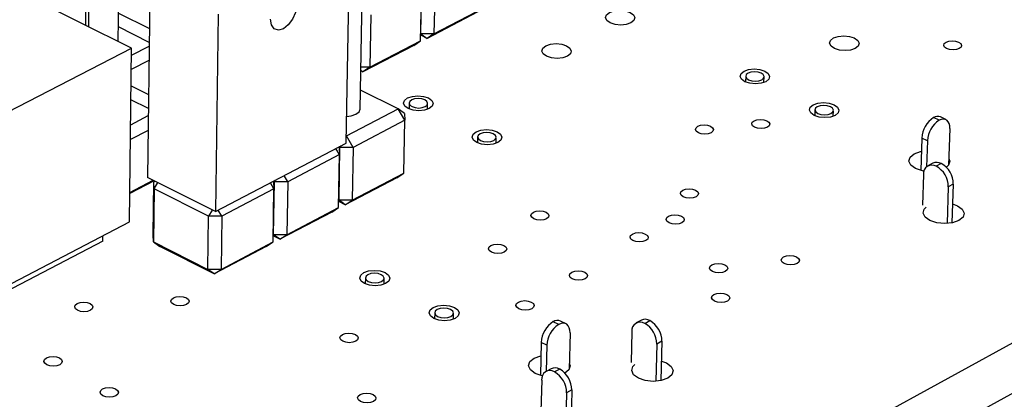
# Model space of a CAD drawing. Extents: x 70 to 210, y 70 to 141.
# Tile 9 of 13: x 149 to 173, y 95 to 104. Entities that reach past the tile are written whole.
import ezdxf

# ---------------------------------------------------------------- set-up
doc = ezdxf.new("R2010")
doc.units = 0
doc.layers.get('0').update_dxf_attribs({"linetype": 'CONTINUOUS'})

msp = doc.modelspace()

# ---------------------------------------------------------------- linework, layer by layer
at = {"color": 7, "linetype": 'CONTINUOUS'}
for p, q in [((209.73, 116.269), (127.724, 71.288)), ((209.639, 115.096), (127.745, 69.998)), ((150.884, 107.731), (150.84, 103.698)), ((150.935, 106.129), (150.909, 103.664)), ((151.618, 103.311), (151.65, 106.121)), ((157.392, 101.691), (157.474, 106.195)), ((157.06, 100.881), (157.144, 105.587)), ((152.376, 104.774), (152.318, 100.059)), ((158.847, 103.494), (158.871, 104.745)), ((159.182, 104.745), (159.157, 103.494)), ((151.938, 103.152), (149.095, 104.568)), ((158.838, 103.327), (158.863, 104.578)), ((151.625, 103.983), (152.362, 103.617)), ((154.008, 103.966), (153.94, 99.243)), ((157.647, 103.946), (157.624, 102.693)), ((160.201, 104.014), (158.993, 103.383)), ((159.157, 103.494), (160.364, 104.124)), ((150.841, 103.712), (150.827, 103.705)), ((152.358, 103.289), (151.622, 103.656)), ((158.993, 103.383), (158.84, 103.459)), ((158.841, 103.497), (158.847, 103.494)), ((159.157, 103.494), (158.847, 103.494)), ((158.847, 103.494), (158.993, 103.383)), ((159.157, 103.494), (158.993, 103.383)), ((158.674, 103.217), (157.46, 102.583)), ((157.624, 102.693), (158.838, 103.327)), ((158.674, 103.217), (158.838, 103.327)), ((144.675, 99.402), (151.938, 103.152)), ((151.888, 98.999), (151.938, 103.152)), ((151.936, 102.981), (152.357, 103.199)), ((152.352, 102.854), (151.931, 102.636)), ((157.409, 102.621), (157.46, 102.583)), ((157.46, 102.583), (157.409, 102.608)), ((157.624, 102.693), (157.41, 102.693)), ((157.624, 102.693), (157.46, 102.583)), ((166.6, 102.482), (166.596, 102.342)), ((167.036, 102.329), (167.04, 102.469)), ((151.927, 102.249), (152.342, 102.041)), ((158.301, 101.697), (157.4, 102.144)), ((152.338, 101.71), (151.923, 101.918)), ((158.565, 101.836), (158.563, 101.696)), ((159.004, 101.687), (159.007, 101.827)), ((157.07, 101.051), (158.301, 101.697)), ((158.459, 101.426), (158.301, 101.697)), ((158.45, 101.586), (158.301, 101.697)), ((158.45, 101.586), (158.459, 101.426)), ((168.252, 101.677), (168.248, 101.536)), ((168.69, 101.523), (168.694, 101.663)), ((151.916, 101.32), (152.336, 101.538)), ((158.459, 101.426), (157.228, 100.779)), ((158.435, 100.164), (158.459, 101.426)), ((171.219, 101.426), (171.087, 101.49)), ((171.382, 101.442), (171.25, 101.505)), ((152.332, 101.182), (151.911, 100.964)), ((171.475, 101.227), (171.445, 100.352)), ((153.94, 99.243), (157.06, 100.881)), ((157.07, 101.051), (157.062, 101.039)), ((157.063, 101.055), (157.07, 101.051)), ((157.228, 100.779), (157.07, 101.051)), ((160.2, 101.027), (160.197, 100.886)), ((160.639, 100.877), (160.643, 101.018)), ((170.807, 101.002), (170.781, 100.225)), ((170.939, 100.938), (170.807, 101.002)), ((170.939, 100.938), (170.918, 100.314)), ((156.903, 100.608), (156.818, 100.754)), ((156.894, 100.769), (156.875, 100.784)), ((156.913, 100.779), (156.889, 100.791)), ((156.89, 99.516), (156.913, 100.779)), ((156.894, 100.769), (156.903, 100.608)), ((156.933, 100.814), (156.913, 100.779)), ((157.228, 100.779), (156.913, 100.779)), ((157.228, 100.779), (157.205, 99.516)), ((156.903, 100.608), (155.665, 99.958)), ((156.88, 99.344), (156.903, 100.608)), ((171.069, 100.4), (170.949, 100.336)), ((171.271, 100.392), (171.152, 100.327)), ((157.205, 99.516), (158.435, 100.164)), ((158.269, 100.054), (158.435, 100.164)), ((151.896, 99.702), (152.451, 99.992)), ((152.476, 99.98), (151.896, 99.677)), ((153.94, 99.243), (152.318, 100.059)), ((152.455, 98.682), (152.471, 99.948)), ((152.499, 99.968), (152.471, 99.948)), ((152.476, 99.786), (152.471, 99.948)), ((152.476, 99.786), (152.563, 99.936)), ((155.337, 99.786), (155.252, 99.932)), ((155.33, 99.948), (155.31, 99.962)), ((155.348, 99.958), (155.324, 99.97)), ((155.328, 98.692), (155.348, 99.958)), ((155.33, 99.948), (155.337, 99.786)), ((155.369, 99.993), (155.348, 99.958)), ((155.665, 99.958), (155.348, 99.958)), ((155.665, 99.958), (155.58, 100.104)), ((155.665, 99.958), (155.644, 98.692)), ((158.269, 100.054), (157.04, 99.405)), ((170.842, 100.128), (170.818, 99.395)), ((152.476, 99.786), (152.461, 98.52)), ((153.775, 99.132), (152.476, 99.786)), ((155.337, 99.786), (154.092, 99.132)), ((155.317, 98.52), (155.337, 99.786)), ((171.438, 99.838), (171.407, 98.957)), ((171.557, 99.902), (171.438, 99.838)), ((171.557, 99.902), (171.525, 98.972)), ((156.883, 99.519), (156.89, 99.516)), ((157.04, 99.405), (156.883, 99.484)), ((157.205, 99.516), (156.89, 99.516)), ((157.04, 99.405), (156.89, 99.516)), ((157.04, 99.405), (157.205, 99.516)), ((153.862, 99.282), (153.775, 99.132)), ((154.092, 99.132), (154.007, 99.279)), ((156.715, 99.234), (155.479, 98.582)), ((155.644, 98.692), (156.88, 99.344)), ((156.715, 99.234), (156.88, 99.344)), ((144.66, 95.216), (151.888, 98.999)), ((153.757, 97.864), (153.775, 99.132)), ((154.092, 99.132), (153.775, 99.132)), ((154.092, 99.132), (154.074, 97.864)), ((151.252, 98.54), (144.655, 95.085)), ((151.252, 98.54), (151.253, 98.667)), ((152.461, 98.52), (152.455, 98.682)), ((152.461, 98.52), (153.757, 97.864)), ((152.461, 98.52), (152.613, 98.41)), ((154.074, 97.864), (155.317, 98.52)), ((155.152, 98.41), (155.317, 98.52)), ((155.479, 98.582), (155.319, 98.662)), ((155.32, 98.696), (155.328, 98.692)), ((155.644, 98.692), (155.328, 98.692)), ((155.479, 98.582), (155.328, 98.692)), ((155.479, 98.582), (155.644, 98.692)), ((153.91, 97.754), (152.613, 98.41)), ((155.152, 98.41), (153.91, 97.754)), ((154.074, 97.864), (153.757, 97.864)), ((153.91, 97.754), (153.757, 97.864)), ((153.91, 97.754), (154.074, 97.864)), ((157.52, 97.659), (157.517, 97.514)), ((157.965, 97.506), (157.967, 97.65)), ((159.175, 96.827), (159.172, 96.682)), ((159.62, 96.673), (159.623, 96.818)), ((162.311, 96.563), (162.179, 96.629)), ((164.109, 96.65), (163.987, 96.584)), ((164.189, 96.573), (164.311, 96.64)), ((162.137, 96.547), (162.005, 96.613)), ((162.406, 96.349), (162.385, 95.471)), ((163.882, 96.375), (163.863, 95.636)), ((161.72, 96.117), (161.702, 95.331)), ((161.852, 96.051), (161.72, 96.117)), ((161.852, 96.051), (161.838, 95.425)), ((164.478, 96.077), (164.454, 95.188)), ((164.6, 96.144), (164.478, 96.077)), ((164.6, 96.144), (164.575, 95.204)), ((161.957, 95.489), (161.833, 95.423)), ((162.159, 95.479), (162.035, 95.412)), ((161.729, 95.214), (161.712, 94.473)), ((162.449, 94.981), (162.325, 94.914)), ((162.449, 94.981), (162.426, 94.038)), ((162.325, 94.914), (162.304, 94.022))]:
    msp.add_line(p, q, dxfattribs=at)
for points in [[(155.877, 104.163), (155.851, 104.002), (155.782, 103.842), (155.68, 103.706), (155.561, 103.615), (155.443, 103.583), (155.344, 103.614), (155.278, 103.705), (155.257, 103.842)], [(163.346, 104.004), (163.457, 104.043), (163.59, 104.056), (163.725, 104.043), (163.842, 104.004), (163.922, 103.947), (163.954, 103.879), (163.932, 103.811), (163.861, 103.754), (163.75, 103.715), (163.617, 103.702), (163.482, 103.715), (163.365, 103.754), (163.285, 103.811), (163.253, 103.879), (163.275, 103.947), (163.346, 104.004)], [(168.696, 103.394), (168.807, 103.432), (168.94, 103.446), (169.075, 103.432), (169.193, 103.394), (169.274, 103.336), (169.307, 103.268), (169.287, 103.2), (169.216, 103.142), (169.106, 103.104), (168.972, 103.09), (168.837, 103.104), (168.719, 103.142), (168.638, 103.2), (168.605, 103.268), (168.625, 103.336), (168.696, 103.394)], [(161.828, 103.207), (161.94, 103.246), (162.073, 103.259), (162.208, 103.246), (162.325, 103.207), (162.405, 103.149), (162.437, 103.081), (162.415, 103.013), (162.343, 102.955), (162.231, 102.917), (162.098, 102.903), (161.962, 102.917), (161.846, 102.955), (161.766, 103.013), (161.734, 103.081), (161.756, 103.149), (161.828, 103.207)], [(171.383, 103.294), (171.45, 103.317), (171.531, 103.325), (171.613, 103.317), (171.685, 103.294), (171.735, 103.259), (171.755, 103.217), (171.743, 103.176), (171.7, 103.141), (171.633, 103.117), (171.553, 103.109), (171.47, 103.117), (171.398, 103.141), (171.349, 103.176), (171.328, 103.217), (171.34, 103.259), (171.383, 103.294)], [(166.56, 102.602), (166.671, 102.64), (166.805, 102.654), (166.94, 102.64), (167.058, 102.602), (167.139, 102.544), (167.172, 102.475), (167.151, 102.407), (167.08, 102.349), (166.969, 102.31), (166.835, 102.296), (166.699, 102.31), (166.582, 102.349), (166.5, 102.407), (166.468, 102.475), (166.489, 102.544), (166.56, 102.602)], [(166.671, 102.396), (166.744, 102.372), (166.829, 102.363), (166.913, 102.372), (166.982, 102.396), (167.027, 102.432), (167.04, 102.475), (167.019, 102.518), (166.969, 102.554), (166.895, 102.578), (166.81, 102.587), (166.727, 102.578), (166.658, 102.554), (166.613, 102.518), (166.6, 102.475), (166.62, 102.432), (166.671, 102.396)], [(158.529, 101.959), (158.641, 101.997), (158.776, 102.011), (158.911, 101.997), (159.028, 101.959), (159.108, 101.9), (159.139, 101.832), (159.116, 101.763), (159.043, 101.704), (158.931, 101.665), (158.796, 101.652), (158.661, 101.665), (158.544, 101.704), (158.464, 101.763), (158.433, 101.832), (158.456, 101.9), (158.529, 101.959)], [(158.635, 101.752), (158.708, 101.728), (158.793, 101.719), (158.876, 101.728), (158.947, 101.752), (158.992, 101.789), (159.007, 101.832), (158.987, 101.874), (158.937, 101.911), (158.864, 101.935), (158.78, 101.944), (158.696, 101.935), (158.626, 101.911), (158.58, 101.874), (158.566, 101.832), (158.585, 101.789), (158.635, 101.752)], [(168.212, 101.797), (168.323, 101.836), (168.457, 101.849), (168.593, 101.836), (168.711, 101.797), (168.793, 101.739), (168.826, 101.67), (168.806, 101.601), (168.735, 101.542), (168.623, 101.503), (168.49, 101.49), (168.353, 101.503), (168.235, 101.542), (168.153, 101.601), (168.12, 101.67), (168.141, 101.739), (168.212, 101.797)], [(157.071, 101.516), (157.181, 101.53), (157.295, 101.569), (157.369, 101.628), (157.392, 101.691)], [(168.324, 101.59), (168.398, 101.566), (168.483, 101.557), (168.567, 101.566), (168.637, 101.59), (168.681, 101.627), (168.694, 101.67), (168.673, 101.713), (168.622, 101.749), (168.548, 101.774), (168.463, 101.782), (168.38, 101.774), (168.31, 101.749), (168.266, 101.713), (168.253, 101.67), (168.273, 101.627), (168.324, 101.59)], [(166.801, 101.416), (166.869, 101.439), (166.95, 101.448), (167.033, 101.439), (167.104, 101.416), (167.154, 101.38), (167.174, 101.338), (167.161, 101.296), (167.118, 101.261), (167.05, 101.237), (166.969, 101.229), (166.886, 101.237), (166.814, 101.261), (166.764, 101.296), (166.745, 101.338), (166.757, 101.38), (166.801, 101.416)], [(171.475, 101.227), (171.472, 101.291), (171.459, 101.347), (171.437, 101.393), (171.405, 101.427), (171.366, 101.448), (171.321, 101.455), (171.271, 101.447), (171.219, 101.426)], [(160.163, 101.15), (160.275, 101.189), (160.41, 101.203), (160.546, 101.189), (160.663, 101.15), (160.744, 101.092), (160.775, 101.023), (160.753, 100.953), (160.68, 100.895), (160.567, 100.856), (160.433, 100.842), (160.296, 100.856), (160.179, 100.895), (160.099, 100.953), (160.068, 101.023), (160.09, 101.092), (160.163, 101.15)], [(160.27, 100.943), (160.343, 100.918), (160.428, 100.91), (160.513, 100.918), (160.583, 100.943), (160.628, 100.979), (160.642, 101.023), (160.623, 101.066), (160.573, 101.102), (160.499, 101.127), (160.414, 101.135), (160.33, 101.127), (160.26, 101.102), (160.214, 101.066), (160.2, 101.023), (160.22, 100.979), (160.27, 100.943)], [(165.457, 101.285), (165.525, 101.309), (165.606, 101.317), (165.689, 101.309), (165.761, 101.285), (165.81, 101.249), (165.83, 101.207), (165.817, 101.166), (165.773, 101.13), (165.706, 101.106), (165.624, 101.098), (165.541, 101.106), (165.47, 101.13), (165.42, 101.166), (165.401, 101.207), (165.414, 101.249), (165.457, 101.285)], [(170.858, 100.209), (170.821, 100.216), (170.657, 100.27), (170.544, 100.351), (170.497, 100.447), (170.525, 100.542), (170.623, 100.623)], [(170.623, 100.623), (170.776, 100.677), (170.797, 100.681)], [(171.45, 100.509), (171.472, 100.447), (171.445, 100.351), (171.396, 100.302)], [(165.099, 99.755), (165.167, 99.779), (165.249, 99.787), (165.332, 99.779), (165.404, 99.755), (165.454, 99.719), (165.474, 99.677), (165.46, 99.634), (165.417, 99.598), (165.348, 99.574), (165.266, 99.566), (165.183, 99.574), (165.111, 99.598), (165.062, 99.634), (165.042, 99.677), (165.055, 99.719), (165.099, 99.755)], [(161.53, 99.229), (161.598, 99.254), (161.681, 99.262), (161.764, 99.254), (161.836, 99.229), (161.885, 99.193), (161.904, 99.151), (161.891, 99.108), (161.846, 99.072), (161.778, 99.048), (161.695, 99.04), (161.612, 99.048), (161.54, 99.072), (161.491, 99.108), (161.472, 99.151), (161.485, 99.193), (161.53, 99.229)], [(171.541, 99.428), (171.655, 99.385), (171.769, 99.304), (171.816, 99.207), (171.789, 99.111), (171.691, 99.03), (171.537, 98.975), (171.352, 98.956), (171.162, 98.975), (170.998, 99.03), (170.884, 99.111), (170.837, 99.207), (170.865, 99.304), (170.91, 99.35)], [(164.758, 99.135), (164.826, 99.16), (164.908, 99.168), (164.992, 99.16), (165.064, 99.135), (165.114, 99.099), (165.133, 99.057), (165.12, 99.014), (165.076, 98.978), (165.008, 98.954), (164.926, 98.946), (164.842, 98.954), (164.77, 98.978), (164.72, 99.014), (164.701, 99.057), (164.714, 99.099), (164.758, 99.135)], [(163.898, 98.708), (163.966, 98.733), (164.048, 98.741), (164.132, 98.733), (164.204, 98.708), (164.254, 98.672), (164.273, 98.63), (164.26, 98.587), (164.216, 98.551), (164.147, 98.527), (164.065, 98.518), (163.981, 98.527), (163.909, 98.551), (163.86, 98.587), (163.84, 98.63), (163.853, 98.672), (163.898, 98.708)], [(160.519, 98.434), (160.587, 98.459), (160.67, 98.467), (160.753, 98.459), (160.825, 98.434), (160.875, 98.398), (160.894, 98.356), (160.88, 98.313), (160.835, 98.276), (160.767, 98.252), (160.684, 98.244), (160.6, 98.252), (160.529, 98.276), (160.479, 98.313), (160.46, 98.356), (160.474, 98.398), (160.519, 98.434)], [(167.507, 98.161), (167.575, 98.185), (167.658, 98.194), (167.741, 98.185), (167.814, 98.161), (167.864, 98.125), (167.884, 98.082), (167.872, 98.039), (167.828, 98.003), (167.759, 97.978), (167.677, 97.97), (167.593, 97.978), (167.521, 98.003), (167.471, 98.039), (167.45, 98.082), (167.463, 98.125), (167.507, 98.161)], [(157.484, 97.785), (157.598, 97.825), (157.734, 97.839), (157.871, 97.825), (157.99, 97.785), (158.07, 97.725), (158.101, 97.654), (158.078, 97.584), (158.004, 97.524), (157.89, 97.484), (157.754, 97.469), (157.616, 97.484), (157.498, 97.524), (157.417, 97.584), (157.386, 97.654), (157.409, 97.725), (157.484, 97.785)], [(162.448, 97.794), (162.517, 97.819), (162.6, 97.827), (162.684, 97.819), (162.756, 97.794), (162.805, 97.758), (162.825, 97.715), (162.811, 97.672), (162.767, 97.636), (162.698, 97.611), (162.615, 97.603), (162.532, 97.611), (162.459, 97.636), (162.41, 97.672), (162.39, 97.715), (162.404, 97.758), (162.448, 97.794)], [(165.794, 97.973), (165.862, 97.997), (165.944, 98.006), (166.028, 97.997), (166.101, 97.973), (166.151, 97.936), (166.171, 97.894), (166.158, 97.851), (166.113, 97.814), (166.045, 97.79), (165.963, 97.782), (165.879, 97.79), (165.806, 97.814), (165.756, 97.851), (165.736, 97.894), (165.749, 97.936), (165.794, 97.973)], [(157.59, 97.573), (157.664, 97.548), (157.75, 97.539), (157.835, 97.548), (157.906, 97.573), (157.953, 97.61), (157.967, 97.654), (157.948, 97.699), (157.897, 97.736), (157.824, 97.761), (157.738, 97.77), (157.652, 97.761), (157.581, 97.736), (157.535, 97.699), (157.52, 97.654), (157.539, 97.61), (157.59, 97.573)], [(152.937, 97.184), (153.006, 97.208), (153.089, 97.217), (153.173, 97.208), (153.245, 97.184), (153.293, 97.147), (153.311, 97.104), (153.297, 97.061), (153.251, 97.025), (153.181, 97), (153.098, 96.992), (153.014, 97), (152.943, 97.025), (152.894, 97.061), (152.876, 97.104), (152.891, 97.147), (152.937, 97.184)], [(161.172, 97.083), (161.241, 97.107), (161.324, 97.116), (161.408, 97.107), (161.48, 97.083), (161.53, 97.046), (161.549, 97.003), (161.536, 96.96), (161.491, 96.924), (161.422, 96.899), (161.339, 96.89), (161.255, 96.899), (161.183, 96.924), (161.133, 96.96), (161.114, 97.003), (161.128, 97.046), (161.172, 97.083)], [(165.843, 97.263), (165.912, 97.288), (165.994, 97.296), (166.078, 97.288), (166.151, 97.263), (166.201, 97.227), (166.221, 97.184), (166.208, 97.14), (166.164, 97.104), (166.095, 97.079), (166.012, 97.071), (165.928, 97.079), (165.856, 97.104), (165.806, 97.14), (165.786, 97.184), (165.799, 97.227), (165.843, 97.263)], [(150.64, 97.044), (150.71, 97.069), (150.793, 97.077), (150.877, 97.069), (150.948, 97.044), (150.997, 97.008), (151.014, 96.964), (150.999, 96.921), (150.953, 96.885), (150.883, 96.86), (150.8, 96.852), (150.716, 96.86), (150.645, 96.885), (150.597, 96.921), (150.579, 96.964), (150.594, 97.008), (150.64, 97.044)], [(159.138, 96.954), (159.252, 96.994), (159.388, 97.008), (159.526, 96.994), (159.645, 96.954), (159.726, 96.894), (159.758, 96.823), (159.735, 96.751), (159.661, 96.691), (159.547, 96.651), (159.41, 96.637), (159.272, 96.651), (159.153, 96.691), (159.072, 96.751), (159.04, 96.823), (159.064, 96.894), (159.138, 96.954)], [(159.245, 96.74), (159.32, 96.715), (159.406, 96.706), (159.491, 96.715), (159.563, 96.74), (159.609, 96.778), (159.623, 96.823), (159.604, 96.867), (159.553, 96.905), (159.479, 96.93), (159.392, 96.939), (159.307, 96.93), (159.236, 96.905), (159.189, 96.867), (159.175, 96.823), (159.195, 96.778), (159.245, 96.74)], [(162.406, 96.349), (162.402, 96.413), (162.388, 96.47), (162.364, 96.516), (162.331, 96.55), (162.29, 96.571), (162.243, 96.577), (162.191, 96.569), (162.137, 96.547)], [(156.971, 96.305), (157.041, 96.329), (157.124, 96.338), (157.208, 96.329), (157.28, 96.305), (157.329, 96.268), (157.348, 96.225), (157.334, 96.181), (157.288, 96.145), (157.218, 96.12), (157.135, 96.111), (157.051, 96.12), (156.979, 96.145), (156.93, 96.181), (156.911, 96.225), (156.926, 96.268), (156.971, 96.305)], [(149.908, 95.746), (149.978, 95.77), (150.062, 95.779), (150.146, 95.77), (150.217, 95.746), (150.266, 95.709), (150.284, 95.665), (150.268, 95.622), (150.222, 95.585), (150.152, 95.56), (150.068, 95.552), (149.984, 95.56), (149.913, 95.585), (149.864, 95.622), (149.846, 95.665), (149.862, 95.709), (149.908, 95.746)], [(161.749, 95.32), (161.74, 95.321), (161.575, 95.377), (161.463, 95.461), (161.418, 95.56), (161.45, 95.658), (161.551, 95.742)], [(161.551, 95.742), (161.708, 95.797), (161.713, 95.798)], [(162.388, 95.625), (162.409, 95.56), (162.378, 95.461), (162.286, 95.383)], [(164.588, 95.671), (164.71, 95.626), (164.824, 95.542), (164.869, 95.444), (164.839, 95.345), (164.738, 95.261), (164.582, 95.205), (164.393, 95.186), (164.202, 95.205), (164.037, 95.261), (163.923, 95.345), (163.878, 95.444), (163.909, 95.542), (163.955, 95.59)], [(151.247, 95.006), (151.317, 95.03), (151.4, 95.039), (151.485, 95.03), (151.557, 95.006), (151.605, 94.969), (151.623, 94.925), (151.608, 94.881), (151.562, 94.844), (151.492, 94.819), (151.408, 94.811), (151.324, 94.819), (151.252, 94.844), (151.203, 94.881), (151.185, 94.925), (151.2, 94.969), (151.247, 95.006)], [(157.393, 94.871), (157.463, 94.896), (157.547, 94.904), (157.631, 94.896), (157.703, 94.871), (157.753, 94.834), (157.772, 94.79), (157.758, 94.746), (157.712, 94.709), (157.642, 94.684), (157.559, 94.676), (157.474, 94.684), (157.402, 94.709), (157.352, 94.746), (157.333, 94.79), (157.348, 94.834), (157.393, 94.871)]]:
    msp.add_lwpolyline(points, dxfattribs=at)
for centre, radius, start, end in [((171.421, 100.974), 0.615, 122.949, 177.3547), ((171.554, 100.91), 0.615, 122.9606, 177.3458), ((171.183, 101.344), 0.175, 67.5443, 123.392), ((171.162, 100.202), 0.219, 60.0781, 115.1862), ((171, 99.905), 0.557, 359.7405, 60.8694), ((171.047, 100.151), 0.205, 59.2002, 186.3627), ((170.88, 99.84), 0.558, 359.7485, 60.859), ((162.107, 96.459), 0.184, 67.0347, 123.3247), ((164.201, 96.453), 0.217, 59.3111, 114.9686), ((164.027, 96.142), 0.573, 0.2058, 60.2625), ((162.338, 96.092), 0.619, 122.5613, 177.6444), ((162.471, 96.025), 0.619, 122.5729, 177.6355), ((164.083, 96.401), 0.202, 58.3935, 187.3404), ((163.904, 96.075), 0.574, 0.214, 60.2518), ((162.048, 95.294), 0.216, 59.0707, 114.8987), ((161.87, 94.977), 0.579, 0.3502, 60.0743), ((161.929, 95.241), 0.202, 58.14, 187.648), ((161.746, 94.911), 0.579, 0.3585, 60.0635)]:
    msp.add_arc(centre, radius, start, end, dxfattribs=at)

doc.saveas('drawing.dxf')
